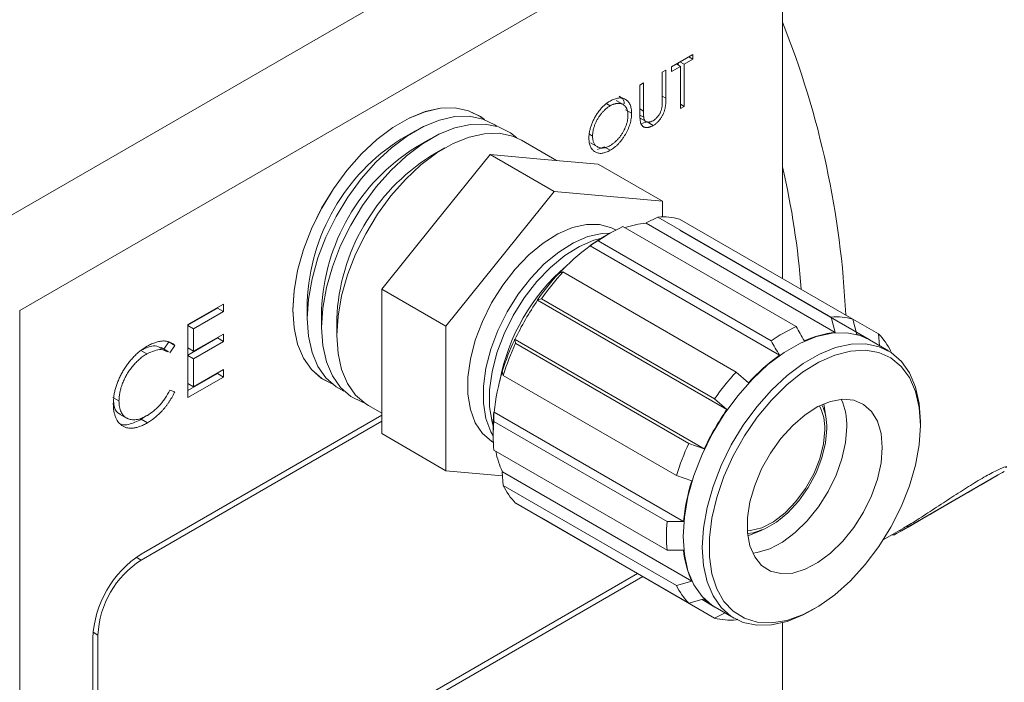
# Model space of a CAD drawing. Header units: inches. Extents: x 0.51 to 8.32, y 1.19 to 8.76.
# Tile 12 of 14: x 5.77 to 7.11, y 5.37 to 6.27. Entities that reach past the tile are written whole.
import ezdxf

# ---------------------------------------------------------------- set-up
doc = ezdxf.new("R2010")
doc.units = ezdxf.units.IN
doc.header["$MEASUREMENT"] = 0

msp = doc.modelspace()

# ---------------------------------------------------------------- linework, layer by layer
at = {"color": 7, "linetype": 'Continuous', "lineweight": 15}
for p, q in [((5.7091, 5.9778), (6.7472, 6.577)), ((6.8061, 6.4749), (5.7681, 5.8757)), ((6.8061, 5.9194), (6.8061, 6.4749)), ((6.6844, 6.2241), (6.6554, 6.2073)), ((6.6788, 6.2208), (6.6844, 6.2175)), ((6.6844, 6.2175), (6.6844, 6.2241)), ((6.6554, 6.2008), (6.6674, 6.2077)), ((6.6554, 6.2073), (6.6554, 6.2008)), ((6.6618, 6.211), (6.6674, 6.2077)), ((6.6641, 6.2096), (6.6641, 6.2123)), ((6.6667, 6.2138), (6.6724, 6.2106)), ((6.6674, 6.2077), (6.6674, 6.1505)), ((6.6724, 6.2106), (6.6844, 6.2175)), ((6.6724, 6.1533), (6.6724, 6.2106)), ((6.6476, 6.2028), (6.6426, 6.1999)), ((6.6426, 6.1999), (6.6426, 6.1617)), ((6.6476, 6.1643), (6.6476, 6.2028)), ((6.6171, 6.1852), (6.6122, 6.1824)), ((6.6122, 6.1824), (6.6122, 6.1438)), ((6.6171, 6.147), (6.6171, 6.1852)), ((6.567, 6.1568), (6.5717, 6.1541)), ((6.5903, 6.1553), (6.58, 6.1613)), ((6.6674, 6.1562), (6.6724, 6.1533)), ((6.6674, 6.1505), (6.6724, 6.1533)), ((6.5926, 6.1487), (6.6009, 6.1439)), ((6.6122, 6.1499), (6.6171, 6.147)), ((6.6122, 6.1416), (6.6174, 6.1386)), ((6.6124, 6.1373), (6.6214, 6.1321)), ((6.6146, 6.1299), (6.6222, 6.1322)), ((6.6222, 6.1322), (6.6304, 6.1275)), ((6.3066, 6.1202), (6.287, 6.1088)), ((6.5435, 6.1155), (6.5477, 6.113)), ((6.3273, 6.1094), (6.3066, 6.0975)), ((6.4987, 6.0798), (6.4511, 6.1072)), ((6.545, 6.1037), (6.5554, 6.0977)), ((6.5544, 6.0948), (6.5637, 6.0984)), ((6.5637, 6.0984), (6.5719, 6.0937)), ((6.3469, 6.0969), (6.3273, 6.0856)), ((6.3346, 5.9962), (6.4082, 6.0879)), ((6.4082, 6.0879), (6.4954, 6.0375)), ((6.4082, 6.0879), (6.4819, 6.0813)), ((6.4819, 6.0813), (6.5555, 6.0747)), ((6.5555, 6.0747), (6.6428, 6.0244)), ((6.3481, 5.8543), (6.4954, 6.0375)), ((6.4954, 6.0375), (6.6428, 6.0244)), ((6.6428, 6.0244), (6.6428, 6.003)), ((6.2609, 5.9046), (6.3346, 5.9962)), ((6.6205, 5.9944), (6.6207, 5.995)), ((6.6205, 5.9944), (6.8781, 5.8457)), ((6.6207, 5.995), (6.6368, 6.0028)), ((6.6368, 6.0028), (6.8725, 5.8667)), ((6.9019, 5.8641), (6.6662, 6.0001)), ((6.5721, 5.9812), (6.5614, 5.975)), ((6.5793, 5.9851), (6.5788, 5.9854)), ((6.8248, 5.8539), (6.5891, 5.99)), ((6.924, 5.8362), (6.6664, 5.9849)), ((6.5445, 5.9635), (6.5445, 5.9641)), ((6.5445, 5.9635), (6.8021, 5.8148)), ((6.5552, 5.9704), (6.7909, 5.8343)), ((6.5074, 5.9281), (6.5021, 5.9266)), ((6.7431, 5.792), (6.5074, 5.9281)), ((6.2609, 5.9046), (6.3481, 5.8543)), ((6.2609, 5.8064), (6.2609, 5.9046)), ((6.0453, 5.8845), (5.9969, 5.8565)), ((6.0453, 5.8743), (6.0453, 5.8845)), ((6.1593, 5.8877), (6.1593, 5.865)), ((6.4727, 5.89), (6.4781, 5.8915)), ((6.473, 5.8897), (6.4727, 5.89)), ((6.473, 5.8897), (6.7306, 5.7409)), ((6.4781, 5.8915), (6.7138, 5.7554)), ((5.7681, 4.8452), (5.7681, 5.8757)), ((5.9969, 5.8558), (6.0371, 5.879)), ((6.0046, 5.8507), (6.0453, 5.8743)), ((6.0371, 5.879), (6.0371, 5.8797)), ((6.0371, 5.879), (6.0453, 5.8743)), ((6.179, 5.8764), (6.179, 5.8525)), ((5.9969, 5.8565), (5.9969, 5.7572)), ((6.1996, 5.8644), (6.1996, 5.8418)), ((6.8725, 5.8667), (6.8781, 5.8457)), ((6.9075, 5.8431), (6.9019, 5.8641)), ((6.9019, 5.864), (6.9369, 5.8439)), ((5.9969, 5.8552), (6.0046, 5.8507)), ((6.0046, 5.8202), (6.0046, 5.8507)), ((6.0453, 5.8437), (6.0046, 5.8202)), ((6.0453, 5.8336), (6.0453, 5.8437)), ((6.3481, 5.6578), (6.3481, 5.8543)), ((6.9369, 5.8439), (6.9381, 5.828)), ((5.9644, 5.8233), (5.971, 5.8329)), ((5.971, 5.8329), (5.9792, 5.8281)), ((5.9969, 5.8151), (6.0371, 5.8383)), ((6.0046, 5.81), (6.0453, 5.8336)), ((6.0371, 5.8383), (6.0371, 5.839)), ((6.0371, 5.8383), (6.0453, 5.8336)), ((6.4431, 5.831), (6.4417, 5.8363)), ((6.4417, 5.8363), (6.4422, 5.8363)), ((6.6998, 5.6876), (6.4422, 5.8363)), ((6.6788, 5.6949), (6.4431, 5.831)), ((6.9504, 5.8209), (6.9245, 5.8359)), ((5.933, 5.8215), (5.9413, 5.8167)), ((5.9707, 5.8196), (5.9604, 5.8256)), ((5.9725, 5.8182), (5.9792, 5.8281)), ((5.9969, 5.8247), (6.0046, 5.8202)), ((5.9969, 5.8145), (6.0046, 5.81)), ((6.0046, 5.7719), (6.0046, 5.81)), ((6.2609, 5.7082), (6.2609, 5.8064)), ((5.9969, 5.7668), (6.0371, 5.79)), ((6.0453, 5.7954), (6.0046, 5.7719)), ((6.0371, 5.79), (6.0371, 5.7906)), ((6.0371, 5.79), (6.0453, 5.7852)), ((6.0453, 5.7852), (6.0453, 5.7954)), ((6.4248, 5.7926), (6.4261, 5.7872)), ((6.76, 5.7775), (6.7431, 5.792)), ((5.9969, 5.7572), (6.0453, 5.7852)), ((5.9969, 5.7763), (6.0046, 5.7719)), ((6.4261, 5.7872), (6.6618, 5.6512)), ((5.9792, 5.7653), (5.9725, 5.7673)), ((5.895, 5.7575), (5.9032, 5.7527)), ((6.7138, 5.7554), (6.7306, 5.7409)), ((6.2428, 5.7464), (6.2609, 5.7359)), ((6.4134, 5.7371), (6.4139, 5.7374)), ((6.6715, 5.5887), (6.4139, 5.7374)), ((6.8657, 5.7279), (6.8627, 5.7486)), ((5.9041, 5.7349), (5.9144, 5.729)), ((6.2609, 5.7334), (5.9331, 5.5442)), ((5.9335, 5.5444), (6.2609, 5.7334)), ((6.2609, 5.7253), (5.9335, 5.5363)), ((5.9336, 5.7277), (5.9406, 5.7327)), ((5.9336, 5.7277), (5.9418, 5.7229)), ((6.6491, 5.5887), (6.4134, 5.7247)), ((6.9939, 5.7193), (6.9939, 5.7248)), ((6.4125, 5.717), (6.4125, 5.7046)), ((6.2609, 5.7082), (6.3481, 5.6578)), ((6.4121, 5.6968), (6.4126, 5.6965)), ((6.4134, 5.6856), (6.6491, 5.5495)), ((6.6998, 5.6876), (6.6788, 5.6949)), ((6.4251, 5.651), (6.3481, 5.6578)), ((6.4248, 5.6556), (6.4252, 5.6561)), ((6.4261, 5.6378), (6.4248, 5.6556)), ((6.6828, 5.5074), (6.4252, 5.6561)), ((6.6618, 5.6512), (6.6828, 5.6438)), ((6.9681, 5.576), (7.0891, 5.6458)), ((7.0991, 5.6516), (6.9781, 5.5818)), ((6.6618, 5.5018), (6.4261, 5.6378)), ((6.4431, 5.6137), (6.6788, 5.4776)), ((6.7138, 5.4574), (6.4781, 5.5935)), ((6.4781, 5.5935), (6.4781, 5.5935)), ((6.7592, 5.5693), (6.7786, 5.5771)), ((6.9433, 5.5636), (6.9708, 5.5795)), ((6.9652, 5.5763), (6.9681, 5.576)), ((6.9781, 5.5818), (6.9749, 5.5821)), ((6.9556, 5.5707), (6.959, 5.5707)), ((5.9265, 5.1239), (6.609, 5.5179)), ((5.9335, 5.128), (6.609, 5.5179)), ((5.9335, 5.1198), (6.616, 5.5138)), ((6.6828, 5.5074), (6.6618, 5.5018)), ((6.6788, 5.4776), (6.6998, 5.4833)), ((6.6967, 5.4824), (6.714, 5.4724)), ((6.7145, 5.4721), (6.7405, 5.4572)), ((6.8455, 5.4676), (6.8502, 5.4703)), ((6.7281, 5.4643), (6.7138, 5.4574)), ((6.7431, 5.4548), (6.7456, 5.456)), ((6.8061, 5.3029), (6.8061, 5.451)), ((5.8675, 5.4301), (5.8675, 5.1579)), ((5.8746, 5.4342), (5.8746, 5.162))]:
    msp.add_line(p, q, dxfattribs=at)
at = {"color": 8, "linetype": 'Continuous', "lineweight": 15}
for p, q in [((6.6426, 6.1671), (6.6476, 6.1643)), ((5.9335, 5.5363), (5.9268, 5.5401)), ((5.8746, 5.4342), (5.8679, 5.4381))]:
    msp.add_line(p, q, dxfattribs=at)
at = {"color": 7, "linetype": 'Continuous', "lineweight": 15, "flags": 128}
for points in [[(6.4005, 6.1354), (6.395, 6.1395), (6.3789, 6.1474), (6.3607, 6.1512), (6.3408, 6.1508), (6.3198, 6.1462), (6.298, 6.1374), (6.276, 6.1247), (6.2542, 6.1083), (6.2332, 6.0887), (6.2134, 6.0662), (6.1952, 6.0414), (6.179, 6.0148), (6.1653, 5.987), (6.1543, 5.9586), (6.1463, 5.9303), (6.1414, 5.9027), (6.1397, 5.8764), (6.1414, 5.852), (6.1463, 5.83), (6.1543, 5.811), (6.1653, 5.7953), (6.179, 5.7834), (6.1932, 5.7761)], [(6.1398, 5.8763), (6.1414, 5.9026), (6.1463, 5.9303), (6.1544, 5.9586), (6.1654, 5.9869), (6.1791, 6.0147), (6.1952, 6.0414), (6.2134, 6.0662), (6.2333, 6.0887), (6.2543, 6.1083), (6.2761, 6.1247), (6.2981, 6.1374), (6.3199, 6.1461), (6.3409, 6.1508), (6.3607, 6.1512), (6.3789, 6.1474), (6.3951, 6.1394), (6.4006, 6.1354)], [(6.4173, 6.1263), (6.4147, 6.1281), (6.3985, 6.1361), (6.3803, 6.1399), (6.3605, 6.1395), (6.3394, 6.1348), (6.3177, 6.1261), (6.2957, 6.1134), (6.2739, 6.097), (6.2528, 6.0774), (6.233, 6.0549), (6.2148, 6.03), (6.1987, 6.0034), (6.1849, 5.9756), (6.1739, 5.9473), (6.1659, 5.9189), (6.161, 5.8913), (6.1593, 5.865), (6.161, 5.8406), (6.1659, 5.8187), (6.1739, 5.7996), (6.1849, 5.784), (6.1987, 5.772), (6.2094, 5.7662)], [(6.4449, 6.1104), (6.436, 6.1174), (6.4198, 6.1255), (6.4015, 6.1293), (6.3815, 6.1289), (6.3603, 6.1242), (6.3384, 6.1154), (6.3162, 6.1026), (6.2943, 6.0861), (6.2731, 6.0663), (6.2531, 6.0437), (6.2348, 6.0187), (6.2186, 5.9919), (6.2048, 5.9639), (6.1937, 5.9353), (6.1856, 5.9068), (6.1806, 5.879), (6.179, 5.8525), (6.1806, 5.828), (6.1856, 5.8058), (6.1937, 5.7867), (6.2048, 5.7709), (6.2186, 5.7589), (6.2348, 5.7508), (6.237, 5.7502)], [(6.4511, 6.1072), (6.4388, 6.1128), (6.4206, 6.1167), (6.4008, 6.1162), (6.3797, 6.1116), (6.358, 6.1028), (6.3359, 6.0901), (6.3142, 6.0737), (6.2931, 6.0541), (6.2733, 6.0316), (6.2551, 6.0068), (6.239, 5.9802), (6.2252, 5.9524), (6.2142, 5.924), (6.2062, 5.8957), (6.2013, 5.8681), (6.1996, 5.8418), (6.2013, 5.8174), (6.2062, 5.7954), (6.2142, 5.7764), (6.2252, 5.7607), (6.239, 5.7488), (6.2428, 5.7464)], [(6.5788, 5.9854), (6.5733, 5.9882), (6.5572, 5.9926), (6.5394, 5.9927), (6.5203, 5.9885), (6.5004, 5.9799), (6.4805, 5.9674), (6.4609, 5.9513), (6.4424, 5.932), (6.4254, 5.9101), (6.4104, 5.8861), (6.3978, 5.8609), (6.388, 5.8352), (6.3814, 5.8095), (6.378, 5.7848), (6.378, 5.7618), (6.3814, 5.741), (6.388, 5.723), (6.3978, 5.7085), (6.4104, 5.6978), (6.4121, 5.6968)], [(6.5717, 5.981), (6.5606, 5.9805), (6.5415, 5.9762), (6.5217, 5.9677), (6.5017, 5.9552), (6.4821, 5.939), (6.4636, 5.9197), (6.4466, 5.8978), (6.4316, 5.8739), (6.419, 5.8487), (6.4093, 5.8229), (6.4026, 5.7973), (6.3992, 5.7726), (6.3992, 5.7495), (6.4026, 5.7287), (6.4093, 5.7108), (6.4125, 5.7051)], [(6.5602, 5.9743), (6.5497, 5.9715), (6.5299, 5.9629), (6.5099, 5.9504), (6.4904, 5.9343), (6.4718, 5.915), (6.4548, 5.893), (6.4398, 5.8691), (6.4273, 5.8439), (6.4175, 5.8181), (6.4109, 5.7925), (6.4075, 5.7678), (6.4075, 5.7448), (6.4109, 5.724), (6.4125, 5.7184)], [(6.1932, 5.7761), (6.1791, 5.7833), (6.1654, 5.7953), (6.1544, 5.8109), (6.1463, 5.83), (6.1414, 5.8519), (6.1398, 5.8763)], [(6.7145, 5.4721), (6.7107, 5.4745), (6.6968, 5.4866), (6.6857, 5.5024), (6.6776, 5.5215), (6.6727, 5.5437), (6.671, 5.5683), (6.6727, 5.5948), (6.6776, 5.6226), (6.6857, 5.6512), (6.6968, 5.6798), (6.7107, 5.7078), (6.7269, 5.7346), (6.7453, 5.7596), (6.7653, 5.7823), (6.7865, 5.8021), (6.8084, 5.8186), (6.8306, 5.8314), (6.8526, 5.8402), (6.8738, 5.8449), (6.8938, 5.8454), (6.9121, 5.8415), (6.9245, 5.8359)], [(6.8455, 5.4676), (6.8344, 5.4616), (6.8124, 5.4528), (6.7912, 5.4481), (6.7712, 5.4477), (6.7529, 5.4515), (6.7366, 5.4596), (6.7228, 5.4716), (6.7117, 5.4874), (6.7036, 5.5066), (6.6986, 5.5287), (6.697, 5.5533), (6.6986, 5.5798), (6.7036, 5.6077), (6.7117, 5.6362), (6.7228, 5.6648), (6.7366, 5.6928), (6.7529, 5.7196), (6.7712, 5.7447), (6.7912, 5.7673), (6.8124, 5.7871), (6.8344, 5.8036), (6.8566, 5.8164), (6.8785, 5.8253), (6.8997, 5.83), (6.9197, 5.8304), (6.938, 5.8265), (6.9543, 5.8185), (6.9681, 5.8065), (6.9792, 5.7907), (6.9873, 5.7715), (6.9923, 5.7494), (6.9939, 5.7248), (6.9939, 5.7248)], [(6.9939, 5.7193), (6.9923, 5.7437), (6.9872, 5.7655), (6.979, 5.7844), (6.9678, 5.7997), (6.9538, 5.8112), (6.9373, 5.8187), (6.9189, 5.8218), (6.8988, 5.8206), (6.8775, 5.8151), (6.8557, 5.8054), (6.8337, 5.7917), (6.8121, 5.7744), (6.7914, 5.7539), (6.772, 5.7306), (6.7545, 5.705), (6.7392, 5.6779), (6.7266, 5.6498), (6.7168, 5.6214), (6.7102, 5.5933), (6.7068, 5.5663), (6.7068, 5.5408), (6.7102, 5.5177), (6.7168, 5.4973), (6.7266, 5.4801), (6.7392, 5.4666), (6.7545, 5.4571), (6.772, 5.4518), (6.7914, 5.4509), (6.8121, 5.4542), (6.8337, 5.4619), (6.8557, 5.4736), (6.8775, 5.4891), (6.8988, 5.5081), (6.9189, 5.5301), (6.9373, 5.5546), (6.9538, 5.581), (6.9678, 5.6087), (6.979, 5.637), (6.9872, 5.6653), (6.9923, 5.693), (6.9939, 5.7193)], [(6.9421, 5.6894), (6.9404, 5.7085), (6.9355, 5.725), (6.9275, 5.7383), (6.9167, 5.748), (6.9035, 5.7536), (6.8884, 5.7549), (6.8718, 5.752), (6.8545, 5.7449), (6.8371, 5.7338), (6.8201, 5.7193), (6.8042, 5.7017), (6.79, 5.6818), (6.7779, 5.6602), (6.7685, 5.6378), (6.762, 5.6153), (6.7587, 5.5936), (6.7587, 5.5734), (6.762, 5.5555), (6.7685, 5.5405), (6.7779, 5.529), (6.79, 5.5213), (6.8042, 5.5178), (6.8201, 5.5186), (6.8371, 5.5237), (6.8545, 5.5328), (6.8718, 5.5457), (6.8884, 5.5618), (6.9035, 5.5806), (6.9167, 5.6015), (6.9275, 5.6236), (6.9355, 5.6461), (6.9404, 5.6683), (6.9421, 5.6894)], [(6.4134, 5.7247), (6.4134, 5.7358), (6.4134, 5.7371)], [(6.7585, 5.5759), (6.7628, 5.5763), (6.7781, 5.5802), (6.7941, 5.5884), (6.8098, 5.6004), (6.8246, 5.6158), (6.8377, 5.6337), (6.8487, 5.6534), (6.8569, 5.6739), (6.862, 5.6943), (6.8637, 5.7135)], [(6.7588, 5.5724), (6.7664, 5.5734), (6.7821, 5.5786), (6.7981, 5.5878), (6.8137, 5.6007), (6.8283, 5.6166), (6.8412, 5.6349), (6.8519, 5.6548), (6.8599, 5.6754), (6.8649, 5.6958), (6.8665, 5.7152)], [(6.7657, 5.5457), (6.7718, 5.5465), (6.7888, 5.5516), (6.8062, 5.5607), (6.8235, 5.5736), (6.84, 5.5897), (6.8552, 5.6085), (6.8684, 5.6294), (6.8792, 5.6515), (6.8872, 5.674), (6.8921, 5.6962), (6.8938, 5.7173)], [(7.0991, 5.6516), (7.1057, 5.6555), (7.1081, 5.6569), (7.1062, 5.6558), (7.1, 5.6522), (7.09, 5.6464), (7.0766, 5.6387), (7.0607, 5.6295), (7.0433, 5.6194), (7.0252, 5.609), (7.0077, 5.5989), (6.9917, 5.5896), (6.9781, 5.5818)], [(6.9681, 5.576), (6.9614, 5.5722), (6.959, 5.5708), (6.9609, 5.5719), (6.9671, 5.5754), (6.9771, 5.5812), (6.9905, 5.5889), (7.0064, 5.5981), (7.0238, 5.6082), (7.0419, 5.6186), (7.0594, 5.6287), (7.0755, 5.638), (7.0891, 5.6458)]]:
    msp.add_lwpolyline(points, dxfattribs=at)
at = {"color": 8, "linetype": 'Continuous', "lineweight": 15}
for centre, radius, start, end in [((5.6758, 5.815), 1.2177, 2.5715, 21.8362), ((5.7588, 5.826), 1.0757, 4.1965, 13.1826)]:
    msp.add_arc(centre, radius, start, end, dxfattribs=at)
at = {"color": 7, "linetype": 'Continuous', "lineweight": 15}
for centre, radius, start, end in [((6.4341, 5.8765), 0.275, 122.3385, 177.6669), ((6.4537, 5.8652), 0.275, 122.3385, 177.6669), ((6.4744, 5.8532), 0.275, 122.3385, 177.6669), ((6.6306, 5.8753), 0.1195, 94.8445, 108.9143), ((6.6435, 5.9117), 0.0913, 75.5855, 94.1955), ((6.678, 5.7968), 0.2126, 114.7085, 125.2861), ((6.7053, 5.7397), 0.2756, 125.7059, 137.4213), ((6.6695, 5.7883), 0.2157, 120.0789, 125.4329), ((6.6869, 5.7306), 0.2699, 130.4858, 169.5196), ((6.7517, 5.6959), 0.3399, 137.2478, 145.1631), ((6.7762, 5.6819), 0.3644, 137.5148, 144.8961), ((6.7701, 5.6825), 0.3622, 145.1195, 154.8805), ((6.8792, 5.7757), 0.0913, 75.5855, 94.1955), ((6.9137, 5.6608), 0.2126, 114.7085, 125.2861), ((6.8899, 5.7176), 0.1287, 95.2462, 114.7453), ((6.8884, 5.7743), 0.0714, 60.0639, 74.4945), ((6.8717, 5.78), 0.0913, 25.7968, 44.4044), ((6.7494, 5.6918), 0.3399, 154.8369, 162.7517), ((6.7737, 5.6776), 0.3645, 155.1039, 162.4848), ((6.9629, 5.591), 0.2756, 125.7059, 137.4213), ((6.6882, 5.71), 0.2757, 162.5783, 174.2924), ((7.0119, 5.5459), 0.3644, 137.5148, 144.8961), ((6.8094, 5.7201), 0.0844, 358.0981, 23.9846), ((6.6282, 5.7167), 0.2158, 174.5654, 179.9259), ((7.0277, 5.5338), 0.3622, 145.1195, 154.8805), ((6.7992, 5.7163), 0.0646, 357.5365, 27.2812), ((6.7983, 5.7178), 0.0683, 357.756, 25.7084), ((6.6251, 5.7051), 0.2126, 174.7121, 185.2879), ((6.5334, 5.707), 0.1196, 191.0786, 205.1479), ((7.0094, 5.5415), 0.3645, 155.1039, 162.4848), ((6.9458, 5.5613), 0.2757, 162.5783, 174.2924), ((6.5083, 5.6775), 0.0913, 205.7968, 224.4045), ((6.8608, 5.5691), 0.2126, 174.7121, 185.2879), ((6.7997, 5.5613), 0.1287, 185.2511, 204.7466), ((6.0108, 5.4236), 0.1434, 122.6055, 177.3945), ((6.0025, 5.4284), 0.1281, 122.6055, 177.3945), ((6.744, 5.5415), 0.0913, 205.7968, 224.4045), ((6.7497, 5.534), 0.0712, 225.477, 239.9593), ((6.7365, 5.5458), 0.0913, 255.5855, 274.1955)]:
    msp.add_arc(centre, radius, start, end, dxfattribs=at)
for points, knots in [([(6.6009, 6.1439), (6.6009, 6.1462), (6.6006, 6.1494), (6.5997, 6.1533), (6.5988, 6.1558), (6.5976, 6.158), (6.5961, 6.16), (6.5944, 6.1616), (6.5924, 6.1629), (6.5903, 6.164), (6.588, 6.1646), (6.5855, 6.1649), (6.583, 6.1648), (6.5803, 6.1642), (6.5764, 6.1631), (6.5735, 6.1616), (6.5715, 6.1605)], [0, 0, 0, 0, 0.12839, 0.18983, 0.250655, 0.310909, 0.371769, 0.433475, 0.497029, 0.560599, 0.622738, 0.683886, 0.745011, 0.806587, 0.869251, 1, 1, 1, 1]), ([(6.5909, 6.1568), (6.5907, 6.1586), (6.59, 6.1638), (6.5863, 6.1658), (6.5838, 6.1671)], [0, 0, 0, 0, 0.3248623, 1, 1, 1, 1]), ([(6.5715, 6.1605), (6.5702, 6.1598), (6.5683, 6.1585), (6.5658, 6.1566), (6.564, 6.1551), (6.5622, 6.1534), (6.5605, 6.1517), (6.5588, 6.1498), (6.5571, 6.1478), (6.5555, 6.1457), (6.5539, 6.1435), (6.5525, 6.1413), (6.5511, 6.139), (6.5499, 6.1367), (6.5487, 6.1343), (6.5476, 6.1319), (6.5466, 6.1294), (6.5457, 6.1269), (6.5449, 6.1244), (6.5443, 6.122), (6.5437, 6.1195), (6.5433, 6.1171), (6.5429, 6.1139), (6.5428, 6.1116), (6.5428, 6.1101)], [0, 0, 0, 0, 0.083453, 0.124502, 0.165114, 0.205951, 0.246961, 0.288008, 0.329916, 0.371661, 0.413015, 0.454025, 0.494874, 0.535911, 0.57718, 0.618985, 0.661557, 0.703994, 0.746247, 0.788082, 0.829848, 0.87188, 0.914127, 1, 1, 1, 1]), ([(6.5717, 6.1541), (6.5707, 6.1535), (6.5691, 6.1525), (6.5671, 6.1509), (6.5655, 6.1496), (6.5641, 6.1482), (6.5626, 6.1468), (6.5611, 6.1452), (6.5597, 6.1435), (6.5584, 6.1418), (6.5571, 6.14), (6.5558, 6.1382), (6.5547, 6.1363), (6.5536, 6.1345), (6.5526, 6.1325), (6.5517, 6.1306), (6.5509, 6.1286), (6.5502, 6.1266), (6.5495, 6.1246), (6.549, 6.1226), (6.5485, 6.1207), (6.5482, 6.1187), (6.5478, 6.1161), (6.5477, 6.1142), (6.5477, 6.113)], [0, 0, 0, 0, 0.083645, 0.124984, 0.166247, 0.207702, 0.249631, 0.291742, 0.334743, 0.37746, 0.419556, 0.461044, 0.502096, 0.542891, 0.583801, 0.624864, 0.666225, 0.707399, 0.748557, 0.789655, 0.83074, 0.87207, 0.913993, 1, 1, 1, 1]), ([(6.5959, 6.1411), (6.5959, 6.1423), (6.5958, 6.1441), (6.5955, 6.1463), (6.5951, 6.1478), (6.5947, 6.1492), (6.5941, 6.1505), (6.5935, 6.1518), (6.5928, 6.1529), (6.5919, 6.1539), (6.591, 6.1548), (6.59, 6.1555), (6.589, 6.1562), (6.5878, 6.1567), (6.5866, 6.1571), (6.5852, 6.1573), (6.5839, 6.1575), (6.5824, 6.1575), (6.581, 6.1574), (6.5795, 6.1571), (6.578, 6.1568), (6.5764, 6.1563), (6.5743, 6.1555), (6.5728, 6.1547), (6.5717, 6.1541)], [0, 0, 0, 0, 0.08513, 0.126473, 0.167453, 0.207976, 0.248249, 0.28875, 0.32967, 0.370537, 0.411129, 0.451819, 0.492406, 0.533486, 0.575263, 0.617441, 0.660672, 0.70394, 0.746868, 0.789079, 0.831104, 0.873238, 0.915166, 1, 1, 1, 1]), ([(6.6421, 6.1515), (6.6418, 6.1503), (6.6413, 6.1484), (6.6404, 6.146), (6.6396, 6.1443), (6.6387, 6.1427), (6.6377, 6.1411), (6.6366, 6.1396), (6.6354, 6.1382), (6.6341, 6.1369), (6.6324, 6.1353), (6.6311, 6.1344), (6.6302, 6.1338)], [0, 0, 0, 0, 0.176207, 0.260678, 0.342217, 0.422849, 0.503634, 0.58472, 0.668472, 0.752238, 0.834697, 1, 1, 1, 1]), ([(6.6304, 6.1275), (6.6314, 6.128), (6.6328, 6.1289), (6.6347, 6.1304), (6.636, 6.1316), (6.6372, 6.1329), (6.6384, 6.1342), (6.6395, 6.1357), (6.6406, 6.1372), (6.6416, 6.1388), (6.6425, 6.1404), (6.6434, 6.1419), (6.6441, 6.1435), (6.6448, 6.145), (6.6453, 6.1466), (6.6458, 6.1481), (6.6462, 6.1497), (6.6465, 6.1512), (6.6468, 6.1529), (6.6471, 6.1546), (6.6473, 6.1564), (6.6474, 6.1582), (6.6476, 6.1609), (6.6476, 6.1629), (6.6476, 6.1643)], [0, 0, 0, 0, 0.087786, 0.129629, 0.170539, 0.210912, 0.251398, 0.291567, 0.332021, 0.372355, 0.411619, 0.449515, 0.487208, 0.523705, 0.559991, 0.596142, 0.632114, 0.669511, 0.709517, 0.751508, 0.796008, 0.843022, 0.892941, 1, 1, 1, 1]), ([(6.6426, 6.1617), (6.6426, 6.1606), (6.6426, 6.1589), (6.6426, 6.1568), (6.6425, 6.1555), (6.6424, 6.1543), (6.6423, 6.153), (6.6422, 6.1521), (6.6421, 6.1515)], [0, 0, 0, 0, 0.344436, 0.493598, 0.626189, 0.742198, 0.844379, 1, 1, 1, 1]), ([(6.5717, 6.1001), (6.5728, 6.1007), (6.5744, 6.1018), (6.5765, 6.1034), (6.5781, 6.1047), (6.5796, 6.106), (6.5811, 6.1075), (6.5825, 6.1091), (6.584, 6.1107), (6.5853, 6.1124), (6.5866, 6.1142), (6.5878, 6.116), (6.589, 6.1178), (6.59, 6.1197), (6.591, 6.1216), (6.5919, 6.1236), (6.5928, 6.1255), (6.5935, 6.1275), (6.5941, 6.1295), (6.5947, 6.1315), (6.5951, 6.1334), (6.5955, 6.1354), (6.5958, 6.138), (6.5959, 6.1399), (6.5959, 6.1411)], [0, 0, 0, 0, 0.086538, 0.129177, 0.171436, 0.213416, 0.255266, 0.297369, 0.339941, 0.382347, 0.423953, 0.464871, 0.505572, 0.546003, 0.586568, 0.627065, 0.668271, 0.709549, 0.750428, 0.791096, 0.832027, 0.873136, 0.914611, 1, 1, 1, 1]), ([(6.5719, 6.0937), (6.5739, 6.0948), (6.5767, 6.0968), (6.5805, 6.0999), (6.5831, 6.1025), (6.5856, 6.1054), (6.588, 6.1085), (6.5903, 6.1118), (6.5925, 6.1153), (6.5944, 6.1189), (6.5961, 6.1225), (6.5976, 6.1262), (6.5988, 6.1298), (6.5997, 6.1334), (6.6006, 6.1382), (6.6009, 6.1417), (6.6009, 6.1439)], [0, 0, 0, 0, 0.128329, 0.189845, 0.250754, 0.311545, 0.372864, 0.435313, 0.499433, 0.563569, 0.626211, 0.687612, 0.748622, 0.80968, 0.871431, 1, 1, 1, 1]), ([(6.6122, 6.1438), (6.6122, 6.1423), (6.6122, 6.1402), (6.6123, 6.1375), (6.6124, 6.1358), (6.6126, 6.1343), (6.6128, 6.1327), (6.613, 6.1316), (6.6132, 6.131)], [0, 0, 0, 0, 0.331635, 0.476313, 0.60789, 0.725665, 0.830535, 1, 1, 1, 1]), ([(6.6174, 6.1386), (6.6173, 6.139), (6.6173, 6.1396), (6.6172, 6.1406), (6.6172, 6.1416), (6.6172, 6.1427), (6.6171, 6.1445), (6.6171, 6.146), (6.6171, 6.147)], [0, 0, 0, 0, 0.137626, 0.234023, 0.349962, 0.483901, 0.637395, 1, 1, 1, 1]), ([(6.6302, 6.1338), (6.6291, 6.1332), (6.6275, 6.1325), (6.6254, 6.1321), (6.6239, 6.1319), (6.6225, 6.132), (6.6212, 6.1322), (6.6201, 6.1327), (6.6192, 6.1334), (6.6186, 6.1344), (6.6178, 6.136), (6.6175, 6.1376), (6.6174, 6.1386)], [0, 0, 0, 0, 0.173832, 0.263125, 0.355661, 0.446096, 0.529932, 0.608116, 0.681865, 0.755567, 0.832234, 1, 1, 1, 1]), ([(6.6132, 6.131), (6.6134, 6.1301), (6.6139, 6.1289), (6.6148, 6.1276), (6.6155, 6.1268), (6.6163, 6.1261), (6.6172, 6.1255), (6.6182, 6.125), (6.6193, 6.1247), (6.6205, 6.1246), (6.6218, 6.1245), (6.6231, 6.1246), (6.6244, 6.1249), (6.6258, 6.1253), (6.6278, 6.1261), (6.6294, 6.1269), (6.6304, 6.1275)], [0, 0, 0, 0, 0.119896, 0.178913, 0.237002, 0.295709, 0.355105, 0.415284, 0.47703, 0.539392, 0.601924, 0.664582, 0.728627, 0.793683, 0.860356, 1, 1, 1, 1]), ([(6.5477, 6.113), (6.5477, 6.1112), (6.5479, 6.1086), (6.5487, 6.1056), (6.5495, 6.1036), (6.5504, 6.1018), (6.5517, 6.1003), (6.5531, 6.0991), (6.5547, 6.098), (6.5565, 6.0973), (6.5584, 6.0968), (6.5604, 6.0966), (6.5625, 6.0967), (6.5647, 6.0971), (6.5677, 6.098), (6.5701, 6.0992), (6.5717, 6.1001)], [0, 0, 0, 0, 0.126899, 0.187747, 0.24815, 0.308586, 0.369583, 0.431827, 0.49618, 0.560668, 0.623504, 0.68526, 0.746537, 0.808327, 0.870486, 1, 1, 1, 1]), ([(6.5428, 6.1101), (6.5428, 6.1079), (6.543, 6.1047), (6.5439, 6.101), (6.5448, 6.0985), (6.546, 6.0963), (6.5475, 6.0944), (6.5492, 6.0927), (6.5512, 6.0914), (6.5533, 6.0904), (6.5556, 6.0897), (6.558, 6.0894), (6.5606, 6.0895), (6.5632, 6.09), (6.567, 6.0911), (6.5699, 6.0925), (6.5719, 6.0937)], [0, 0, 0, 0, 0.12685, 0.187996, 0.248548, 0.309, 0.370295, 0.432507, 0.496733, 0.560974, 0.62372, 0.68543, 0.746541, 0.807928, 0.870253, 1, 1, 1, 1]), ([(6.5445, 5.9641), (6.5449, 5.9643), (6.5484, 5.9664), (6.552, 5.9685), (6.5552, 5.9704)], [0, 0, 0, 0, 0.110273, 1, 1, 1, 1]), ([(6.836, 5.8344), (6.8341, 5.8377), (6.8304, 5.8442), (6.8267, 5.8507), (6.8248, 5.8539)], [0, 0, 0, 0, 0.50628, 1, 1, 1, 1]), ([(5.9792, 5.8281), (5.9782, 5.8291), (5.9766, 5.8305), (5.9741, 5.8319), (5.9722, 5.8328), (5.9701, 5.8335), (5.968, 5.8339), (5.9657, 5.8342), (5.9634, 5.8343), (5.9609, 5.8341), (5.9584, 5.8338), (5.9558, 5.8332), (5.9531, 5.8324), (5.9504, 5.8314), (5.9466, 5.8299), (5.9437, 5.8283), (5.9417, 5.8272)], [0, 0, 0, 0, 0.120645, 0.180372, 0.240194, 0.299808, 0.36026, 0.42121, 0.482873, 0.54493, 0.607605, 0.670733, 0.734318, 0.798785, 0.864317, 1, 1, 1, 1]), ([(6.7909, 5.8343), (6.7927, 5.8311), (6.7964, 5.8246), (6.8002, 5.8181), (6.8021, 5.8148)], [0, 0, 0, 0, 0.49372, 1, 1, 1, 1]), ([(5.9417, 5.8272), (5.9385, 5.8254), (5.9338, 5.8222), (5.9278, 5.8172), (5.9235, 5.8131), (5.9195, 5.8086), (5.9156, 5.8038), (5.912, 5.7987), (5.9086, 5.7933), (5.9056, 5.7877), (5.9029, 5.7821), (5.9006, 5.7765), (5.8987, 5.7709), (5.8973, 5.7653), (5.8959, 5.7579), (5.8955, 5.7524), (5.8955, 5.7489)], [0, 0, 0, 0, 0.133185, 0.196585, 0.258754, 0.320345, 0.381783, 0.443742, 0.507257, 0.57053, 0.631765, 0.692252, 0.751986, 0.812045, 0.872986, 1, 1, 1, 1]), ([(5.9032, 5.7527), (5.9032, 5.7546), (5.9034, 5.7576), (5.9039, 5.7616), (5.9044, 5.7646), (5.9051, 5.7677), (5.9059, 5.7707), (5.9069, 5.7738), (5.9081, 5.7769), (5.9094, 5.7799), (5.9108, 5.7829), (5.9123, 5.7859), (5.914, 5.7888), (5.9158, 5.7917), (5.9177, 5.7945), (5.9197, 5.7973), (5.9219, 5.8), (5.9241, 5.8026), (5.9264, 5.8051), (5.9288, 5.8074), (5.9312, 5.8095), (5.9336, 5.8116), (5.937, 5.8141), (5.9395, 5.8158), (5.9413, 5.8167)], [0, 0, 0, 0, 0.085457, 0.126681, 0.167541, 0.208224, 0.248373, 0.288616, 0.329131, 0.369595, 0.41002, 0.450117, 0.490508, 0.531182, 0.572314, 0.614075, 0.656879, 0.699847, 0.74235, 0.784597, 0.827248, 0.869537, 0.912498, 1, 1, 1, 1]), ([(5.933, 5.8215), (5.9398, 5.8247), (5.9506, 5.8298), (5.9582, 5.8257), (5.961, 5.8242)], [0, 0, 0, 0, 0.634774, 1, 1, 1, 1]), ([(5.9413, 5.8167), (5.9481, 5.8199), (5.9588, 5.825), (5.9665, 5.8209), (5.9692, 5.8194)], [0, 0, 0, 0, 0.634774, 1, 1, 1, 1]), ([(5.9725, 5.7673), (5.9705, 5.7636), (5.9673, 5.7581), (5.9624, 5.7514), (5.9587, 5.7469), (5.9547, 5.7428), (5.9491, 5.7378), (5.9447, 5.7348), (5.9418, 5.7331)], [0, 0, 0, 0, 0.259091, 0.382819, 0.50406, 0.625245, 0.747051, 1, 1, 1, 1]), ([(5.9418, 5.7229), (5.9438, 5.724), (5.9466, 5.7259), (5.9504, 5.7286), (5.9531, 5.7308), (5.9557, 5.7331), (5.9583, 5.7355), (5.9608, 5.738), (5.9632, 5.7407), (5.9656, 5.7435), (5.9678, 5.7463), (5.97, 5.7493), (5.972, 5.7524), (5.974, 5.7555), (5.9765, 5.7598), (5.9782, 5.7631), (5.9792, 5.7653)], [0, 0, 0, 0, 0.133987, 0.199215, 0.263039, 0.326471, 0.388856, 0.45078, 0.512609, 0.574054, 0.635137, 0.695721, 0.756273, 0.816525, 0.876947, 1, 1, 1, 1]), ([(5.9053, 5.7348), (5.9048, 5.7349), (5.9008, 5.7357), (5.897, 5.7418), (5.8962, 5.7491), (5.8959, 5.7518)], [0, 0, 0, 0, 0.077988, 0.662253, 1, 1, 1, 1]), ([(5.9418, 5.7331), (5.9391, 5.7315), (5.9352, 5.7296), (5.9301, 5.7279), (5.9265, 5.7272), (5.9232, 5.727), (5.9199, 5.7272), (5.9169, 5.7279), (5.9141, 5.729), (5.9116, 5.7306), (5.9093, 5.7326), (5.9074, 5.735), (5.9059, 5.7378), (5.9047, 5.7409), (5.9035, 5.7458), (5.9032, 5.7498), (5.9032, 5.7527)], [0, 0, 0, 0, 0.135498, 0.199771, 0.262666, 0.324516, 0.386081, 0.448275, 0.51116, 0.573674, 0.634571, 0.694424, 0.753854, 0.813274, 0.87371, 1, 1, 1, 1]), ([(5.8955, 5.7489), (5.8955, 5.7456), (5.8958, 5.7408), (5.897, 5.7351), (5.8982, 5.7312), (5.8997, 5.7278), (5.9022, 5.7237), (5.9046, 5.7212), (5.9064, 5.7198)], [0, 0, 0, 0, 0.261042, 0.386386, 0.509266, 0.63122, 0.752844, 1, 1, 1, 1]), ([(5.9052, 5.7213), (5.9056, 5.7212), (5.9087, 5.7196), (5.9183, 5.7204), (5.9278, 5.7249), (5.9336, 5.7277)], [0, 0, 0, 0, 0.052295, 0.421186, 1, 1, 1, 1]), ([(5.9064, 5.7198), (5.9075, 5.719), (5.9091, 5.718), (5.9116, 5.7169), (5.9135, 5.7163), (5.9154, 5.7159), (5.9175, 5.7156), (5.9196, 5.7155), (5.9217, 5.7156), (5.924, 5.7159), (5.9263, 5.7164), (5.9287, 5.717), (5.9312, 5.7179), (5.9338, 5.7189), (5.9373, 5.7205), (5.94, 5.7219), (5.9418, 5.7229)], [0, 0, 0, 0, 0.123052, 0.183446, 0.243244, 0.303001, 0.362802, 0.422604, 0.483004, 0.54382, 0.605246, 0.667586, 0.73122, 0.796083, 0.86225, 1, 1, 1, 1]), ([(7.1102, 5.6618), (7.1106, 5.6622), (7.1129, 5.6642), (7.1063, 5.6623), (7.0915, 5.6552), (7.0708, 5.6434), (7.0482, 5.6292), (7.0242, 5.6136), (7.0003, 5.5978), (6.9811, 5.5855), (6.9734, 5.5811), (6.9708, 5.5797)], [0, 0, 0, 0, 0.040432, 0.1848, 0.316983, 0.435586, 0.548063, 0.664215, 0.790634, 0.928934, 1, 1, 1, 1]), ([(6.6715, 5.5887), (6.6677, 5.5887), (6.6602, 5.5887), (6.6528, 5.5887), (6.6491, 5.5887)], [0, 0, 0, 0, 0.50628, 1, 1, 1, 1]), ([(6.6491, 5.5495), (6.6528, 5.5495), (6.6602, 5.5495), (6.6677, 5.5495), (6.6715, 5.5495)], [0, 0, 0, 0, 0.49372, 1, 1, 1, 1])]:
    msp.add_open_spline(points, degree=3, knots=knots, dxfattribs=at)

doc.saveas('drawing.dxf')
